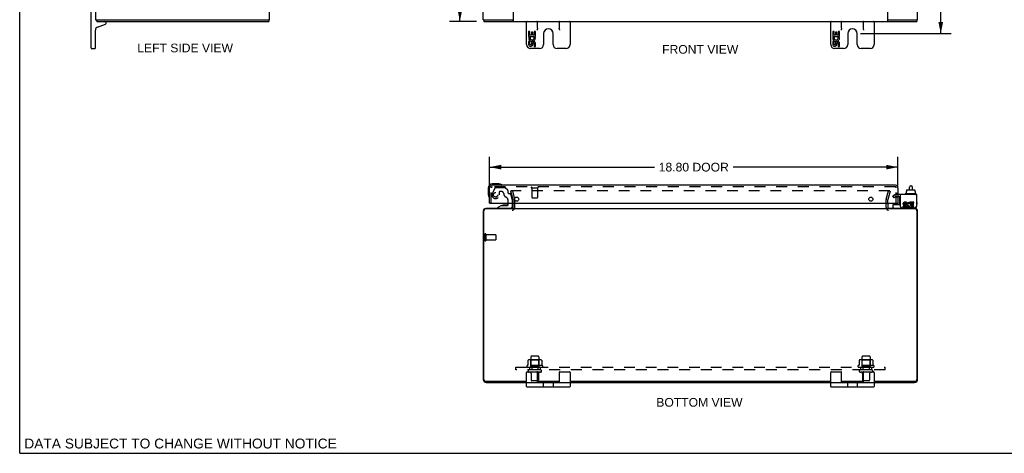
# Model space of a CAD drawing. Header units: inches. Extents: x 0 to 90.7, y 0 to 58.7.
# Tile 1 of 4: x 0 to 45.3, y 0 to 20. Entities that reach past the tile are written whole.
import ezdxf

# ---------------------------------------------------------------- set-up
doc = ezdxf.new("R2010")
doc.units = ezdxf.units.IN
doc.header["$LTSCALE"] = 4.986667
doc.header["$MEASUREMENT"] = 0
doc.linetypes.add('HIDDEN', pattern=[0.2, 0.1, -0.1])
doc.layers.get('0').update_dxf_attribs({"linetype": 'CONTINUOUS'})
for name, color, linetype in [('DEFAULT_2', 8, 'HIDDEN'), ('DIMENSIONS', 7, 'CONTINUOUS'), ('DOOR_ASSEMBLY', 7, 'CONTINUOUS'), ('SUBPANEL', 7, 'CONTINUOUS')]:
    doc.layers.add(name, color=color, linetype=linetype)
doc.styles.get("Standard").update_dxf_attribs({"font": 'arial.ttf'})
doc.dimstyles.new('DIMSTYLE_1', dxfattribs={"dimtxt": 0.4, "dimasz": 0.533333, "dimexe": 0.09, "dimexo": 0.07, "dimgap": 0.0375, "dimtad": 0, "dimtih": 1, "dimtoh": 1, "dimzin": 4, "dimdsep": 46, "dimtxsty": 'Standard', "dimblk": '_FILLED', "dimblk1": '_FILLED', "dimblk2": '_FILLED', "dimcen": 0.09, "dimadec": 3, "dimazin": 1, "dimtfac": 1, "dimtdec": 3, "dimtofl": 0, "dimtmove": 0, "dimatfit": 3, "dimldrblk": '_FILLED', "dimfxl": 0, "dimtolj": 1, "dimtzin": 4, "dimarcsym": 0})

# ---------------------------------------------------------------- blocks, each defined once
blk = doc.blocks.new('_FILLED')
at = {"color": 0, "linetype": 'ByBlock'}
blk.add_solid([(0, 0), (-1, 0.2), (-1, -0.2)], dxfattribs=at)
blk = doc.blocks.new('*D3')
at = {"layer": 'DIMENSIONS', "color": 2, "linetype": 'Continuous'}
for p, q in [((21.636, 12.234), (21.636, 13.647)), ((40.436, 12.234), (40.436, 13.647)), ((21.636, 13.167), (29.222, 13.167)), ((40.436, 13.167), (32.849, 13.167))]:
    blk.add_line(p, q, dxfattribs=at)
at = {"layer": 'DIMENSIONS', "color": 2, "linetype": 'Continuous', "xscale": 0.5333333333, "yscale": 0.5333333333, "zscale": 0.5333333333, "rotation": 180}
blk.add_blockref('_FILLED', (21.636, 13.167), dxfattribs=at)
at = {"layer": 'DIMENSIONS', "color": 2, "linetype": 'Continuous', "xscale": 0.5333333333, "yscale": 0.5333333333, "zscale": 0.5333333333}
blk.add_blockref('_FILLED', (40.436, 13.167), dxfattribs=at)
at = {"layer": 'DIMENSIONS', "color": 2, "linetype": 'Continuous', "insert": (31.036, 13.367), "char_height": 0.4, "width": 3.22677, "attachment_point": 2, "line_spacing_factor": 0.9}
blk.add_mtext('18.80 DOOR', dxfattribs=at)
blk = doc.blocks.new('*D8')
at = {"layer": 'DIMENSIONS', "color": 2, "linetype": 'Continuous'}
for p, q in [((38.715, 40.5), (42.888, 40.5)), ((42.408, 40.5), (42.408, 30.306)), ((42.408, 19.313), (42.408, 29.506)), ((38.715, 19.313), (42.888, 19.313))]:
    blk.add_line(p, q, dxfattribs=at)
at = {"layer": 'DIMENSIONS', "color": 2, "linetype": 'Continuous', "xscale": 0.5333333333, "yscale": 0.5333333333, "zscale": 0.5333333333}
for p, rotation in [((42.408, 40.5), 90), ((42.408, 19.313), 270)]:
    blk.add_blockref('_FILLED', p, dxfattribs=dict(at, rotation=rotation))
at = {"layer": 'DIMENSIONS', "color": 2, "linetype": 'Continuous', "insert": (42.408, 30.106), "char_height": 0.4, "width": 1.39777, "attachment_point": 2, "line_spacing_factor": 0.9}
blk.add_mtext('21.19', dxfattribs=at)
blk = doc.blocks.new('*D9')
at = {"layer": 'DIMENSIONS', "color": 2, "linetype": 'Continuous'}
for p, q in [((21.031, 39.875), (19.789, 39.875)), ((20.269, 39.875), (20.269, 30.275)), ((20.269, 19.875), (20.269, 29.475)), ((21.031, 19.875), (19.789, 19.875))]:
    blk.add_line(p, q, dxfattribs=at)
at = {"layer": 'DIMENSIONS', "color": 2, "linetype": 'Continuous', "xscale": 0.5333333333, "yscale": 0.5333333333, "zscale": 0.5333333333}
for p, rotation in [((20.269, 39.875), 90), ((20.269, 19.875), 270)]:
    blk.add_blockref('_FILLED', p, dxfattribs=dict(at, rotation=rotation))
at = {"layer": 'DIMENSIONS', "color": 2, "linetype": 'Continuous', "insert": (20.269, 30.075), "char_height": 0.4, "width": 1.39777, "attachment_point": 2, "line_spacing_factor": 0.9}
blk.add_mtext('20.00', dxfattribs=at)

msp = doc.modelspace()

# ---------------------------------------------------------------- linework, layer by layer
at = {"color": 7, "linetype": 'Continuous'}
for p, q in [((0, 0), (0, 58.667)), ((3.284, 18.65), (3.284, 21.1)), ((3.502, 19.95), (3.609, 19.95)), ((3.552, 19.95), (3.552, 19.875)), ((11.387, 19.95), (11.499, 19.95)), ((11.476, 19.95), (11.476, 19.875)), ((21.341, 19.95), (21.449, 19.95)), ((21.374, 19.95), (21.374, 19.875)), ((22.657, 19.95), (22.716, 19.95)), ((39.966, 19.95), (40.025, 19.95)), ((41.229, 19.95), (41.341, 19.95)), ((41.308, 19.95), (41.308, 19.875)), ((3.577, 19.606), (3.945, 19.74)), ((3.984, 19.797), (3.984, 19.815)), ((22.716, 19.875), (22.716, 19.906)), ((23.341, 18.81), (23.341, 19.875)), ((23.841, 19.562), (23.841, 19.875)), ((24.841, 19.875), (24.841, 19.562)), ((25.341, 19.875), (25.341, 18.81)), ((37.341, 18.81), (37.341, 19.875)), ((37.841, 19.562), (37.841, 19.875)), ((38.841, 19.875), (38.841, 19.562)), ((39.341, 19.875), (39.341, 18.81)), ((39.966, 19.875), (39.966, 19.906)), ((3.484, 18.65), (3.484, 19.475)), ((23.495, 19.415), (23.432, 19.415)), ((23.432, 19.415), (23.432, 19.185)), ((23.432, 19.185), (23.694, 19.185)), ((23.503, 19.149), (23.445, 19.174)), ((23.495, 19.247), (23.495, 19.415)), ((23.558, 19.247), (23.495, 19.247)), ((23.619, 19.383), (23.558, 19.383)), ((23.558, 19.383), (23.558, 19.247)), ((23.619, 19.247), (23.619, 19.383)), ((23.684, 19.247), (23.619, 19.247)), ((23.694, 19.185), (23.667, 19.165)), ((23.747, 19.415), (23.684, 19.415)), ((23.684, 19.415), (23.684, 19.247)), ((23.729, 19.185), (23.747, 19.185)), ((23.747, 19.185), (23.747, 19.415)), ((24.122, 19.313), (24.122, 18.81)), ((24.56, 18.81), (24.56, 19.313)), ((37.495, 19.415), (37.432, 19.415)), ((37.432, 19.415), (37.432, 19.185)), ((37.432, 19.185), (37.694, 19.185)), ((37.503, 19.149), (37.445, 19.174)), ((37.495, 19.247), (37.495, 19.415)), ((37.558, 19.247), (37.495, 19.247)), ((37.619, 19.383), (37.558, 19.383)), ((37.558, 19.383), (37.558, 19.247)), ((37.619, 19.247), (37.619, 19.383)), ((37.684, 19.247), (37.619, 19.247)), ((37.694, 19.185), (37.667, 19.165)), ((37.747, 19.415), (37.684, 19.415)), ((37.684, 19.415), (37.684, 19.247)), ((37.729, 19.185), (37.747, 19.185)), ((37.747, 19.185), (37.747, 19.415)), ((38.122, 19.313), (38.122, 18.81)), ((38.56, 18.81), (38.56, 19.313)), ((3.309, 18.625), (3.459, 18.625)), ((23.495, 18.954), (23.432, 18.954)), ((23.432, 18.954), (23.432, 18.818)), ((23.495, 18.818), (23.495, 18.954)), ((23.937, 18.625), (23.526, 18.625)), ((23.558, 18.86), (23.558, 18.818)), ((23.619, 18.797), (23.619, 18.866)), ((23.684, 18.86), (23.684, 18.723)), ((23.684, 18.723), (23.747, 18.723)), ((23.747, 18.723), (23.747, 18.86)), ((25.156, 18.625), (24.745, 18.625)), ((37.495, 18.954), (37.432, 18.954)), ((37.432, 18.954), (37.432, 18.818)), ((37.495, 18.818), (37.495, 18.954)), ((37.937, 18.625), (37.526, 18.625)), ((37.558, 18.86), (37.558, 18.818)), ((37.619, 18.797), (37.619, 18.866)), ((37.684, 18.86), (37.684, 18.723)), ((37.684, 18.723), (37.747, 18.723)), ((37.747, 18.723), (37.747, 18.86)), ((39.156, 18.625), (38.745, 18.625)), ((41.024, 12.3), (41.044, 12.3)), ((40.766, 11.931), (40.766, 11.911)), ((41.263, 11.941), (40.776, 11.941)), ((40.818, 12.048), (40.833, 12.048)), ((40.818, 12.048), (40.818, 11.941)), ((40.833, 12.106), (40.833, 12.048)), ((40.844, 12.116), (41.2, 12.116)), ((40.964, 12.116), (40.964, 12.24)), ((41.104, 12.116), (41.104, 12.24)), ((41.211, 12.106), (41.211, 12.048)), ((41.211, 12.048), (41.227, 12.048)), ((41.227, 12.048), (41.227, 11.941)), ((41.273, 11.931), (41.273, 11.911)), ((40.222, 11.304), (40.222, 11.441)), ((40.232, 11.451), (40.547, 11.451)), ((41.285, 11.344), (41.285, 11.357)), ((23.341, 3.074), (23.341, 3.724)), ((23.366, 3.749), (23.816, 3.749)), ((23.841, 3.249), (23.841, 3.724)), ((24.841, 3.724), (24.841, 3.249)), ((24.866, 3.749), (25.316, 3.749)), ((25.341, 3.724), (25.341, 3.074)), ((37.341, 3.074), (37.341, 3.724)), ((37.366, 3.749), (37.816, 3.749)), ((37.841, 3.249), (37.841, 3.724)), ((38.841, 3.724), (38.841, 3.249)), ((38.866, 3.749), (39.316, 3.749)), ((39.341, 3.724), (39.341, 3.074)), ((25.316, 3.249), (23.366, 3.249)), ((24.046, 3.249), (24.046, 3.264)), ((24.122, 3.074), (24.122, 3.224)), ((24.56, 3.224), (24.56, 3.074)), ((24.636, 3.249), (24.636, 3.264)), ((39.316, 3.249), (37.366, 3.249)), ((38.046, 3.249), (38.046, 3.264)), ((38.122, 3.074), (38.122, 3.224)), ((38.56, 3.224), (38.56, 3.074)), ((38.636, 3.249), (38.636, 3.264)), ((25.316, 3.049), (23.366, 3.049)), ((39.316, 3.049), (37.366, 3.049)), ((0, 0), (90.667, 0))]:
    msp.add_line(p, q, dxfattribs=at)
at = {"color": 3, "linetype": 'Continuous'}
for p, q in [((3.499, 19.95), (3.499, 39.8)), ((11.499, 19.95), (11.499, 39.8)), ((21.341, 19.95), (21.341, 39.8)), ((41.341, 19.95), (41.341, 39.8)), ((22.716, 20.843), (22.716, 19.906)), ((39.966, 19.906), (39.966, 20.843)), ((3.499, 19.95), (3.502, 19.95)), ((3.609, 19.95), (11.387, 19.95)), ((21.454, 19.95), (22.657, 19.95)), ((40.025, 19.95), (41.229, 19.95)), ((3.552, 19.875), (11.476, 19.875)), ((21.374, 19.875), (41.308, 19.875)), ((41.285, 11.901), (40.547, 11.901)), ((40.547, 11.357), (40.547, 11.901)), ((41.285, 11.901), (41.285, 11.357)), ((22.716, 11.306), (22.716, 11.507)), ((39.966, 11.507), (39.966, 11.306)), ((40.763, 11.363), (40.663, 11.363)), ((40.663, 11.363), (40.663, 11.316)), ((40.717, 11.411), (40.768, 11.411)), ((40.833, 11.548), (40.732, 11.548)), ((40.732, 11.502), (40.833, 11.502)), ((40.763, 11.456), (40.732, 11.456)), ((40.833, 11.502), (40.833, 11.548)), ((40.977, 11.496), (40.995, 11.539)), ((41.003, 11.355), (40.989, 11.376)), ((41.173, 11.548), (41.003, 11.548)), ((41.003, 11.548), (41.003, 11.355)), ((41.05, 11.502), (41.173, 11.502)), ((41.05, 11.456), (41.05, 11.502)), ((41.15, 11.456), (41.05, 11.456)), ((41.05, 11.411), (41.15, 11.411)), ((41.05, 11.363), (41.05, 11.411)), ((41.173, 11.363), (41.05, 11.363)), ((41.15, 11.411), (41.15, 11.456)), ((41.173, 11.502), (41.173, 11.548)), ((41.173, 11.316), (41.173, 11.363)), ((21.341, 11.147), (21.341, 3.4)), ((21.374, 3.397), (21.374, 11.161)), ((22.716, 11.241), (21.454, 11.241)), ((22.703, 11.264), (21.458, 11.264)), ((22.716, 11.264), (39.966, 11.264)), ((41.228, 11.241), (39.966, 11.241)), ((41.224, 11.264), (39.979, 11.264)), ((40.607, 11.297), (41.225, 11.297)), ((40.663, 11.316), (40.763, 11.316)), ((41.003, 11.33), (41.003, 11.316)), ((41.003, 11.316), (41.173, 11.316)), ((41.308, 11.161), (41.308, 3.397)), ((41.341, 3.4), (41.341, 11.147)), ((21.454, 3.317), (23.341, 3.317)), ((21.477, 3.264), (23.341, 3.264)), ((23.841, 3.317), (24.841, 3.317)), ((23.841, 3.264), (24.841, 3.264)), ((25.341, 3.317), (37.341, 3.317)), ((25.341, 3.264), (37.341, 3.264)), ((37.841, 3.317), (38.841, 3.317)), ((37.841, 3.264), (38.841, 3.264)), ((39.341, 3.317), (41.228, 3.317)), ((39.341, 3.264), (41.205, 3.264))]:
    msp.add_line(p, q, dxfattribs=at)
at = {"color": 7, "linetype": 'Continuous'}
for points in [[(23.841, 19.562), (23.841, 19.554), (23.84, 19.547), (23.839, 19.538), (23.837, 19.53), (23.834, 19.521), (23.831, 19.513), (23.828, 19.503), (23.824, 19.494), (23.82, 19.485), (23.816, 19.475)], [(24.866, 19.475), (24.862, 19.485), (24.858, 19.494), (24.855, 19.503), (24.851, 19.512), (24.848, 19.521), (24.846, 19.53), (24.844, 19.538), (24.843, 19.547), (24.842, 19.554), (24.841, 19.562)], [(37.841, 19.562), (37.841, 19.554), (37.84, 19.547), (37.839, 19.538), (37.837, 19.53), (37.834, 19.521), (37.831, 19.513), (37.828, 19.503), (37.824, 19.494), (37.82, 19.485), (37.816, 19.475)], [(38.866, 19.475), (38.862, 19.485), (38.858, 19.494), (38.855, 19.503), (38.851, 19.512), (38.848, 19.521), (38.846, 19.53), (38.844, 19.538), (38.843, 19.547), (38.842, 19.554), (38.841, 19.562)]]:
    msp.add_lwpolyline(points, dxfattribs=at)
for centre, radius, start, end in [((3.624, 20.015), 0.14, 207.9651, 239.0195), ((3.624, 19.475), 0.14, 110, 180), ((3.924, 19.815), 0.06, 0, 90), ((3.924, 19.797), 0.06, 290, 360), ((23.366, 19.85), 0.025, 90, 180), ((23.816, 19.85), 0.025, 0, 90), ((24.341, 19.313), 0.219, 0, 180), ((24.866, 19.85), 0.025, 90, 180), ((25.316, 19.85), 0.025, 0, 90), ((37.366, 19.85), 0.025, 90, 180), ((37.816, 19.85), 0.025, 0, 90), ((38.341, 19.313), 0.219, 0, 180), ((38.866, 19.85), 0.025, 90, 180), ((39.316, 19.85), 0.025, 0, 90), ((23.59, 19.111), 0.157, 156.5966, 341.8791), ((23.59, 19.111), 0.0943, 156.5966, 35.1122), ((23.59, 19.111), 0.157, 25.737, 27.8532), ((23.593, 19.111), 0.154, 341.4199, 26.1963), ((37.59, 19.111), 0.157, 156.5966, 341.8791), ((37.59, 19.111), 0.0943, 156.5966, 35.1122), ((37.59, 19.111), 0.157, 25.737, 27.8532), ((37.593, 19.111), 0.154, 341.4199, 26.1963), ((3.309, 18.65), 0.025, 180, 270), ((3.459, 18.65), 0.025, 270, 360), ((23.526, 18.81), 0.185, 180, 270), ((23.527, 18.818), 0.0943, 179.9911, 347.4338), ((23.527, 18.818), 0.0314, 180, 0.0485), ((23.653, 18.86), 0.0943, 0, 180), ((23.653, 18.855), 0.0362, 83.4285, 161.7628), ((23.653, 18.86), 0.0314, 0, 81.2295), ((23.937, 18.81), 0.185, 270, 360), ((24.745, 18.81), 0.185, 180, 270), ((25.156, 18.81), 0.185, 270, 360), ((37.526, 18.81), 0.185, 180, 270), ((37.527, 18.818), 0.0943, 179.9911, 347.4338), ((37.527, 18.818), 0.0314, 180, 0.0485), ((37.653, 18.86), 0.0943, 0, 180), ((37.653, 18.855), 0.0362, 83.4285, 161.7628), ((37.653, 18.86), 0.0314, 0, 81.2295), ((37.937, 18.81), 0.185, 270, 360), ((38.745, 18.81), 0.185, 180, 270), ((39.156, 18.81), 0.185, 270, 360), ((41.024, 12.24), 0.06, 90, 180), ((41.044, 12.24), 0.06, 0, 90), ((40.776, 11.931), 0.01, 90, 180), ((40.776, 11.911), 0.01, 180, 270), ((41.263, 11.931), 0.01, 0, 90), ((41.263, 11.911), 0.01, 270, 360), ((41.269, 11.783), 0.0162, 343.791, 16.209), ((40.232, 11.441), 0.01, 90, 180), ((41.205, 11.344), 0.08, 283.6886, 360), ((40.262, 11.304), 0.04, 180, 270), ((23.366, 3.724), 0.025, 90, 180), ((23.816, 3.724), 0.025, 0, 90), ((24.866, 3.724), 0.025, 90, 180), ((25.316, 3.724), 0.025, 0, 90), ((37.366, 3.724), 0.025, 90, 180), ((37.816, 3.724), 0.025, 0, 90), ((38.866, 3.724), 0.025, 90, 180), ((39.316, 3.724), 0.025, 0, 90), ((23.366, 3.224), 0.025, 90, 180), ((24.097, 3.224), 0.025, 0, 90), ((24.585, 3.224), 0.025, 90, 180), ((25.316, 3.224), 0.025, 0, 90), ((37.366, 3.224), 0.025, 90, 180), ((38.097, 3.224), 0.025, 0, 90), ((38.585, 3.224), 0.025, 90, 180), ((39.316, 3.224), 0.025, 0, 90), ((23.366, 3.074), 0.025, 180, 270), ((24.097, 3.074), 0.025, 270, 360), ((24.585, 3.074), 0.025, 180, 270), ((25.316, 3.074), 0.025, 270, 360), ((37.366, 3.074), 0.025, 180, 270), ((38.097, 3.074), 0.025, 270, 360), ((38.585, 3.074), 0.025, 180, 270), ((39.316, 3.074), 0.025, 270, 360)]:
    msp.add_arc(centre, radius, start, end, dxfattribs=at)
at = {"color": 3, "linetype": 'Continuous'}
for centre, radius, start, end in [((40.607, 11.357), 0.06, 180, 270), ((40.732, 11.479), 0.0696, 89.9911, 257.4338), ((40.732, 11.479), 0.0232, 90, 270.0485), ((40.763, 11.386), 0.0696, 270, 90), ((40.763, 11.386), 0.0232, 270, 351.2295), ((40.76, 11.386), 0.0267, 353.4285, 71.7628), ((40.949, 11.432), 0.116, 66.5966, 251.8791), ((40.949, 11.432), 0.0696, 66.5966, 305.1122), ((41.225, 11.357), 0.06, 270, 360), ((21.458, 11.147), 0.117, 90, 180), ((21.454, 11.161), 0.08, 90, 180), ((22.674, 11.306), 0.042, 270, 360), ((40.008, 11.306), 0.042, 180, 270), ((40.949, 11.43), 0.114, 251.4199, 296.1963), ((40.949, 11.432), 0.116, 295.737, 297.8532), ((41.224, 11.147), 0.117, 0, 90), ((41.228, 11.161), 0.08, 0, 90), ((21.477, 3.4), 0.136, 180, 270), ((21.454, 3.397), 0.08, 180, 270), ((41.205, 3.4), 0.136, 270, 360), ((41.228, 3.397), 0.08, 270, 360)]:
    msp.add_arc(centre, radius, start, end, dxfattribs=at)
at = {"color": 7, "linetype": 'Continuous'}
for centre, major_axis, ratio, start_param, end_param in [((40.844, 12.106), (0.0111, 0), 0.898834, 1.570796, 3.141593), ((41.2, 12.106), (0.0113, 0), 0.88616, 0, 1.570796)]:
    msp.add_ellipse(centre, major_axis=major_axis, ratio=ratio, start_param=start_param, end_param=end_param, dxfattribs=at)
at = {"layer": 'DEFAULT_2', "color": 8, "linetype": 'HIDDEN'}
for p, q in [((22.684, 12.076), (22.612, 12.057)), ((22.715, 11.671), (22.612, 12.057)), ((40.05, 12.076), (22.633, 12.076)), ((22.684, 12.076), (22.788, 11.69)), ((39.895, 11.69), (39.998, 12.076)), ((40.071, 12.057), (39.967, 11.671)), ((39.998, 12.076), (40.071, 12.057)), ((40.207, 11.846), (40.278, 11.887)), ((40.259, 11.756), (40.207, 11.846)), ((40.33, 11.797), (40.259, 11.756)), ((40.547, 11.901), (40.33, 11.901)), ((40.547, 11.797), (40.33, 11.797)), ((22.716, 11.507), (22.716, 11.664)), ((22.791, 11.306), (22.791, 11.664)), ((39.891, 11.306), (39.891, 11.664)), ((39.966, 11.507), (39.966, 11.664)), ((21.416, 10.081), (21.416, 9.797)), ((21.459, 10.081), (21.459, 9.797)), ((21.459, 10.063), (21.906, 10.063)), ((21.916, 10.053), (21.916, 9.825)), ((21.459, 9.815), (21.906, 9.815)), ((23.397, 4.278), (23.397, 4.06)), ((23.972, 4.3), (23.461, 4.3)), ((23.533, 4.28), (23.513, 4.3)), ((23.529, 4.434), (23.529, 3.839)), ((23.533, 3.984), (23.533, 4.28)), ((23.9, 4.28), (23.533, 4.28)), ((23.874, 4.464), (23.559, 4.464)), ((23.9, 4.28), (23.92, 4.3)), ((23.9, 3.984), (23.9, 4.28)), ((23.904, 4.434), (23.904, 3.839)), ((24.035, 4.278), (24.035, 4.06)), ((38.647, 4.278), (38.647, 4.06)), ((39.222, 4.3), (38.711, 4.3)), ((38.783, 4.28), (38.763, 4.3)), ((38.779, 4.434), (38.779, 3.839)), ((39.15, 4.28), (38.783, 4.28)), ((38.783, 3.984), (38.783, 4.28)), ((39.124, 4.464), (38.809, 4.464)), ((39.15, 4.28), (39.17, 4.3)), ((39.15, 3.984), (39.15, 4.28)), ((39.154, 4.434), (39.154, 3.839)), ((39.285, 4.278), (39.285, 4.06)), ((24.072, 4.034), (23.36, 4.034)), ((23.382, 3.964), (24.05, 3.964)), ((23.974, 3.839), (23.459, 3.839)), ((23.974, 3.729), (23.459, 3.729)), ((23.533, 3.984), (23.513, 3.964)), ((23.9, 3.984), (23.533, 3.984)), ((23.551, 3.666), (23.551, 3.369)), ((23.881, 3.666), (23.881, 3.369)), ((23.9, 3.984), (23.92, 3.964)), ((39.322, 4.034), (38.61, 4.034)), ((38.632, 3.964), (39.3, 3.964)), ((39.224, 3.839), (38.709, 3.839)), ((39.224, 3.729), (38.709, 3.729)), ((38.783, 3.984), (38.763, 3.964)), ((39.15, 3.984), (38.783, 3.984)), ((38.801, 3.666), (38.801, 3.369)), ((39.131, 3.666), (39.131, 3.369)), ((39.15, 3.984), (39.17, 3.964)), ((23.851, 3.339), (23.581, 3.339)), ((39.101, 3.339), (38.831, 3.339))]:
    msp.add_line(p, q, dxfattribs=at)
for points in [[(22.633, 12.076), (22.631, 12.076), (22.63, 12.076), (22.629, 12.076), (22.627, 12.075), (22.626, 12.075), (22.625, 12.074), (22.624, 12.073), (22.623, 12.073), (22.622, 12.072), (22.621, 12.071), (22.62, 12.07), (22.619, 12.068), (22.619, 12.067), (22.618, 12.066), (22.618, 12.065), (22.618, 12.063), (22.618, 12.062), (22.618, 12.062)], [(22.618, 12.062), (22.618, 12.061), (22.618, 12.059), (22.618, 12.058)], [(40.063, 12.068), (40.063, 12.07), (40.062, 12.071), (40.061, 12.072), (40.06, 12.073), (40.059, 12.073), (40.058, 12.074), (40.057, 12.075), (40.055, 12.075), (40.054, 12.076), (40.053, 12.076), (40.051, 12.076), (40.05, 12.076)], [(40.063, 12.068), (40.064, 12.067), (40.064, 12.066), (40.065, 12.065), (40.065, 12.063), (40.065, 12.062), (40.065, 12.062)], [(40.065, 12.062), (40.065, 12.061), (40.065, 12.059), (40.065, 12.058)], [(23.403, 4.287), (23.402, 4.287), (23.401, 4.286), (23.399, 4.284), (23.399, 4.283), (23.398, 4.281), (23.398, 4.28), (23.397, 4.278)], [(24.029, 4.287), (24.031, 4.287), (24.032, 4.286), (24.033, 4.284), (24.034, 4.283), (24.035, 4.281), (24.035, 4.28), (24.035, 4.278)], [(38.653, 4.287), (38.652, 4.287), (38.651, 4.286), (38.649, 4.284), (38.649, 4.283), (38.648, 4.281), (38.648, 4.28), (38.647, 4.278)], [(39.279, 4.287), (39.281, 4.287), (39.282, 4.286), (39.283, 4.284), (39.284, 4.283), (39.285, 4.281), (39.285, 4.28), (39.285, 4.278)], [(23.397, 4.06), (23.397, 4.059), (23.397, 4.058), (23.397, 4.057), (23.396, 4.056), (23.396, 4.055), (23.396, 4.055), (23.395, 4.054), (23.395, 4.054), (23.395, 4.053), (23.394, 4.053), (23.394, 4.053), (23.394, 4.052), (23.394, 4.052), (23.393, 4.052), (23.393, 4.052), (23.393, 4.052), (23.392, 4.051), (23.392, 4.051)], [(24.04, 4.051), (24.04, 4.051), (24.04, 4.052), (24.04, 4.052), (24.039, 4.052), (24.039, 4.052), (24.039, 4.052), (24.039, 4.053), (24.038, 4.053), (24.038, 4.053), (24.038, 4.054), (24.037, 4.054), (24.037, 4.055), (24.036, 4.055), (24.036, 4.056), (24.036, 4.057), (24.036, 4.058), (24.035, 4.059), (24.035, 4.06)], [(38.647, 4.06), (38.647, 4.059), (38.647, 4.058), (38.647, 4.057), (38.646, 4.056), (38.646, 4.055), (38.646, 4.055), (38.645, 4.054), (38.645, 4.054), (38.645, 4.053), (38.644, 4.053), (38.644, 4.053), (38.644, 4.052), (38.644, 4.052), (38.643, 4.052), (38.643, 4.052), (38.643, 4.052), (38.642, 4.051), (38.642, 4.051)], [(39.29, 4.051), (39.29, 4.051), (39.29, 4.052), (39.29, 4.052), (39.289, 4.052), (39.289, 4.052), (39.289, 4.052), (39.289, 4.053), (39.288, 4.053), (39.288, 4.053), (39.288, 4.054), (39.287, 4.054), (39.287, 4.055), (39.286, 4.055), (39.286, 4.056), (39.286, 4.057), (39.286, 4.058), (39.285, 4.059), (39.285, 4.06)]]:
    msp.add_lwpolyline(points, dxfattribs=at)
for centre, radius, start, end in [((40.33, 11.797), 0.104, 90, 120), ((22.691, 11.664), 0.025, 0, 15), ((22.691, 11.664), 0.1, 0, 15), ((39.991, 11.664), 0.1, 165, 180), ((39.991, 11.664), 0.025, 165, 180), ((22.674, 11.306), 0.117, 270, 360), ((40.008, 11.306), 0.117, 180, 270), ((21.438, 10.081), 0.0215, 0, 180), ((21.906, 10.053), 0.01, 0, 90), ((21.438, 9.797), 0.0215, 180, 360), ((21.906, 9.825), 0.01, 270, 360), ((23.461, 4.158), 0.141, 90, 113.95), ((23.559, 4.434), 0.03, 90, 180), ((23.874, 4.434), 0.03, 0, 90), ((23.972, 4.158), 0.141, 66.05, 90), ((38.711, 4.158), 0.141, 90, 113.95), ((38.809, 4.434), 0.03, 90, 180), ((39.124, 4.434), 0.03, 0, 90), ((39.222, 4.158), 0.141, 66.05, 90), ((23.382, 4.002), 0.0384, 124.4497, 270), ((23.716, 3.433), 0.698, 117.6814, 120.6631), ((23.459, 3.784), 0.055, 90, 270), ((23.489, 3.666), 0.0625, 0, 90), ((23.944, 3.666), 0.0625, 90, 180), ((23.974, 3.784), 0.055, 270, 90), ((23.716, 3.433), 0.698, 59.3369, 62.3186), ((24.05, 4.002), 0.0384, 270, 55.5503), ((38.632, 4.002), 0.0384, 124.4497, 270), ((38.966, 3.433), 0.698, 117.6814, 120.6631), ((38.709, 3.784), 0.055, 90, 270), ((38.739, 3.666), 0.0625, 0, 90), ((39.194, 3.666), 0.0625, 90, 180), ((39.224, 3.784), 0.055, 270, 90), ((38.966, 3.433), 0.698, 59.3369, 62.3186), ((39.3, 4.002), 0.0384, 270, 55.5503), ((23.581, 3.369), 0.03, 180, 270), ((23.851, 3.369), 0.03, 270, 360), ((38.831, 3.369), 0.03, 180, 270), ((39.101, 3.369), 0.03, 270, 360)]:
    msp.add_arc(centre, radius, start, end, dxfattribs=at)
at = {"layer": 'DOOR_ASSEMBLY', "color": 3, "linetype": 'Continuous'}
for p, q in [((40.319, 12.332), (21.753, 12.332)), ((21.636, 11.507), (21.636, 12.215)), ((40.436, 12.215), (40.436, 11.507)), ((21.636, 11.507), (40.436, 11.507))]:
    msp.add_line(p, q, dxfattribs=at)
at = {"layer": 'DOOR_ASSEMBLY', "color": 8, "linetype": 'HIDDEN'}
for p, q in [((40.319, 12.257), (21.753, 12.257)), ((21.711, 11.507), (21.711, 12.215)), ((21.896, 12.213), (21.762, 11.98)), ((21.922, 12.228), (22.335, 12.228)), ((22.083, 12.027), (22.083, 11.894)), ((22.193, 12.043), (22.099, 12.043)), ((22.471, 12.104), (22.356, 12.219)), ((22.477, 12.09), (22.477, 12.012)), ((22.536, 11.953), (22.58, 11.953)), ((22.679, 11.674), (22.61, 11.93)), ((23.569, 12.214), (23.853, 12.214)), ((23.587, 12.214), (23.587, 11.767)), ((23.835, 12.214), (23.835, 11.767)), ((40.361, 11.507), (40.361, 12.215)), ((40.436, 11.948), (40.361, 11.948)), ((40.436, 11.792), (40.361, 11.792)), ((22.494, 11.507), (22.494, 11.617)), ((22.679, 11.674), (22.679, 11.507)), ((23.597, 11.757), (23.825, 11.757)), ((22.6, 11.264), (22.01, 11.264))]:
    msp.add_line(p, q, dxfattribs=at)
at = {"layer": 'DOOR_ASSEMBLY', "color": 7, "linetype": 'Continuous'}
for p, q in [((22.065, 12.392), (21.776, 12.392)), ((22.103, 12.389), (22.065, 12.392)), ((21.576, 12.192), (21.576, 11.902)), ((21.576, 11.902), (21.579, 11.864)), ((40.526, 11.464), (40.526, 11.797)), ((22.186, 11.402), (22.01, 11.303)), ((22.186, 11.402), (22.463, 11.402)), ((22.274, 11.418), (22.273, 11.418)), ((22.415, 11.418), (22.274, 11.418)), ((22.415, 11.418), (22.415, 11.418)), ((22.494, 11.433), (22.494, 11.507)), ((22.679, 11.507), (22.679, 11.343)), ((40.28, 11.507), (40.28, 11.464)), ((40.355, 11.497), (40.354, 11.507)), ((40.355, 11.497), (40.436, 11.497)), ((40.436, 11.507), (40.436, 11.451)), ((41.311, 11.544), (41.311, 11.464)), ((22.01, 11.264), (22.01, 11.303))]:
    msp.add_line(p, q, dxfattribs=at)
at = {"layer": 'DOOR_ASSEMBLY', "color": 8, "linetype": 'HIDDEN'}
msp.add_circle((21.911, 11.894), 0.103, dxfattribs=at)
at = {"layer": 'DOOR_ASSEMBLY', "color": 3, "linetype": 'Continuous'}
for centre in [(22.886, 11.695), (39.186, 11.695)]:
    msp.add_circle(centre, 0.094, dxfattribs=at)
at = {"layer": 'DOOR_ASSEMBLY', "color": 7, "linetype": 'Continuous'}
for centre, radius, start, end in [((21.776, 12.192), 0.2, 90, 180), ((22.065, 12.142), 0.25, 59.1101, 90), ((22.186, 12.347), 0.015, 270, 353.6204), ((22.186, 12.343), 0.015, 6.3796, 59.1101), ((21.826, 11.902), 0.25, 180, 210.8899), ((21.624, 11.782), 0.015, 210.8899, 263.6204), ((21.621, 11.782), 0.015, 276.3796, 360), ((22.274, 11.328), 0.09, 90.672, 125.1877), ((22.414, 11.328), 0.09, 55.0768, 89.328), ((22.463, 11.433), 0.031, 270, 360), ((22.6, 11.343), 0.079, 270, 360), ((40.31, 11.464), 0.03, 180, 205.717), ((40.496, 11.464), 0.03, 334.2815, 360), ((40.556, 11.604), 0.03, 189, 253.8099), ((41.281, 11.544), 0.03, 0, 82.2332), ((41.281, 11.464), 0.03, 277.7668, 360)]:
    msp.add_arc(centre, radius, start, end, dxfattribs=at)
at = {"layer": 'DOOR_ASSEMBLY', "color": 3, "linetype": 'Continuous'}
for centre, start, end in [((21.753, 12.215), 90, 180), ((40.319, 12.215), 0, 90)]:
    msp.add_arc(centre, 0.117, start, end, dxfattribs=at)
at = {"layer": 'DOOR_ASSEMBLY', "color": 8, "linetype": 'HIDDEN'}
for centre, radius, start, end in [((21.753, 12.215), 0.042, 90, 180), ((23.569, 12.235), 0.0215, 90, 270), ((23.853, 12.235), 0.0215, 270, 90), ((40.319, 12.215), 0.042, 0, 90), ((21.911, 11.894), 0.172, 150, 360), ((21.922, 12.198), 0.03, 90, 150), ((22.099, 12.027), 0.016, 90, 180), ((22.193, 11.953), 0.09, 0, 90), ((22.468, 11.953), 0.185, 180, 244.2582), ((22.335, 12.198), 0.03, 45, 90), ((22.457, 12.09), 0.02, 0, 45), ((22.536, 12.012), 0.059, 180, 270), ((22.58, 11.922), 0.031, 15, 90), ((22.306, 11.617), 0.188, 0, 64.2582), ((23.597, 11.767), 0.01, 180, 270), ((23.825, 11.767), 0.01, 270, 360)]:
    msp.add_arc(centre, radius, start, end, dxfattribs=at)
at = {"layer": 'SUBPANEL', "color": 8, "linetype": 'HIDDEN'}
for p, q in [((22.841, 3.839), (22.841, 3.964)), ((22.841, 3.964), (39.841, 3.964)), ((39.841, 3.839), (22.841, 3.839)), ((23.466, 3.964), (23.466, 3.839)), ((23.576, 3.964), (23.576, 3.839)), ((23.857, 3.964), (23.857, 3.839)), ((23.966, 3.964), (23.966, 3.839)), ((38.716, 3.964), (38.716, 3.839)), ((38.826, 3.964), (38.826, 3.839)), ((39.107, 3.964), (39.107, 3.839)), ((39.216, 3.964), (39.216, 3.839)), ((39.841, 3.839), (39.841, 3.964))]:
    msp.add_line(p, q, dxfattribs=at)

# ---------------------------------------------------------------- texts
at = {"layer": 'DIMENSIONS', "color": 2, "linetype": 'Continuous', "attachment_point": 2, "line_spacing_factor": 0.9}
for s, insert, char_height, width in [('LEFT SIDE VIEW', (7.617, 18.85), 0.4, 4.39851), ('FRONT VIEW', (31.332, 18.786), 0.4, 3.50037), ('BOTTOM VIEW', (31.296, 2.545), 0.4, 3.96431), ('DATA SUBJECT TO CHANGE WITHOUT NOTICE', (7.405, 0.676), 0.45333, 14.36173)]:
    msp.add_mtext(s, dxfattribs=dict(at, insert=insert, char_height=char_height, width=width))

# ---------------------------------------------------------------- dimensions: what is measured, and where the dimension line sits
at = {"layer": 'DIMENSIONS', "color": 2, "linetype": 'Continuous'}
for base, p1, p2, picture, middle in [((42.408, 19.313), (38.645, 40.5), (38.645, 19.313), '*D8', (42.403, 29.904)), ((20.269, 19.875), (21.101, 39.875), (21.101, 19.875), '*D9', (20.264, 29.873))]:
    dim = msp.add_linear_dim(base=base, p1=p1, p2=p2, angle=270, dimstyle='DIMSTYLE_1', dxfattribs=at)
    dim.commit()
    dim.dimension.update_dxf_attribs({"geometry": picture, "text_midpoint": middle, "dimtype": 160})
dim = msp.add_linear_dim(base=(40.436, 13.167), p1=(21.636, 12.164), p2=(40.436, 12.164), text='<> DOOR', dimstyle='DIMSTYLE_1', dxfattribs=at)
dim.commit()
dim.dimension.update_dxf_attribs({"geometry": '*D3', "text_midpoint": (31.036, 13.167), "dimtype": 160})

doc.saveas('drawing.dxf')
